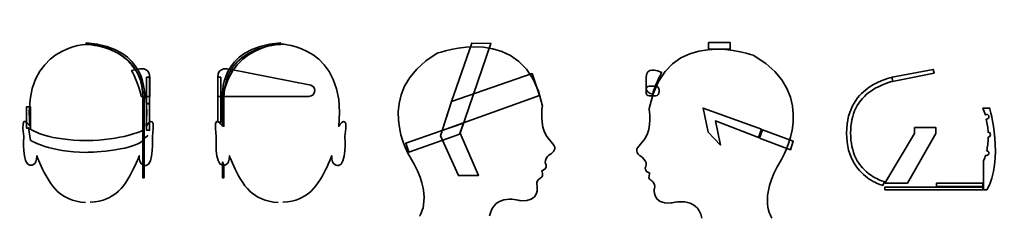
# Model space of a CAD drawing. Header units: inches. Extents: x -293 to 1075, y -537 to -260.
import ezdxf

# ---------------------------------------------------------------- set-up
doc = ezdxf.new("R2010")
doc.units = ezdxf.units.IN
doc.header["$MEASUREMENT"] = 0
doc.layers.add('Layer 1', color=7, linetype='Continuous')

# ---------------------------------------------------------------- blocks, each defined once
blk = doc.blocks.new('block 2')
at = {"layer": 'Layer 1', "color": 179, "lineweight": 35, "true_color": 0x231f20}
blk.add_lwpolyline([(-9.4, -462.9), (-9.4, -480), (-11.5, -480), (-11.5, -458), (-9.4, -462.9)], dxfattribs=at)
blk.add_open_spline([(-11.5, -368.3), (-11.5, -368.3), (-18.3, -298.1), (69.3, -292.5), (69.3, -292.5), (69.3, -294.8), (69.3, -294.8), (69.3, -294.8), (-9.4, -295.6), (-9.4, -368.3), (-9.4, -368.3), (-9.4, -406.4), (-9.4, -406.4), (-9.4, -406.4), (-9.4, -408.6), (-9.4, -408.6), (-9.4, -408.6), (-11.5, -406.2), (-11.5, -406.2), (-11.5, -406.2), (-11.5, -368.3), (-11.5, -368.3)], degree=3, knots=[0, 0, 0, 0, 1, 1, 1, 2, 2, 2, 3, 3, 3, 4, 4, 4, 5, 5, 5, 6, 6, 6, 7, 7, 7, 7], dxfattribs=at)
blk = doc.blocks.new('block 3')
at = {"layer": 'Layer 1', "color": 179, "lineweight": 35, "true_color": 0x231f20}
blk.add_lwpolyline([(-122.2, -409.1), (-122.2, -480), (-120.1, -480), (-120.1, -404.2), (-122.2, -409.1)], dxfattribs=at)
blk.add_open_spline([(-120.1, -368.3), (-120.1, -368.3), (-113.3, -298.1), (-200.9, -292.5), (-200.9, -292.5), (-200.9, -294.8), (-200.9, -294.8), (-200.9, -294.8), (-122.2, -295.6), (-122.2, -368.3), (-122.2, -368.3), (-122.2, -406.4), (-122.2, -406.4), (-122.2, -406.4), (-122.2, -408.6), (-122.2, -408.6), (-122.2, -408.6), (-120.1, -406.2), (-120.1, -406.2), (-120.1, -406.2), (-120.1, -368.3), (-120.1, -368.3)], degree=3, knots=[0, 0, 0, 0, 1, 1, 1, 2, 2, 2, 3, 3, 3, 4, 4, 4, 5, 5, 5, 6, 6, 6, 7, 7, 7, 7], dxfattribs=at)
blk = doc.blocks.new('block 4')
at = {"layer": 'Layer 1', "color": 179, "lineweight": 35, "true_color": 0x231f20}
for points in [[(69.3, -294.3), (69.3, -294.3), (-22.8, -295.8), (-11.4, -408.4), (-11.4, -408.4), (-25.7, -385.8), (-20.1, -422.7), (-20.1, -422.7), (-22.8, -462.1), (-11.4, -462.7), (-11.4, -462.7), (-1.3, -464.4), (-1.9, -449.4), (-1.9, -449.4), (13.8, -493.4), (33.8, -504.4), (33.8, -504.4), (48.1, -514.3), (65.7, -514.3)], [(69.8, -294.1), (69.8, -294.1), (161.9, -296), (150, -408.6), (150, -408.6), (164.4, -386), (158.6, -422.9), (158.6, -422.9), (161.1, -462.3), (149.8, -462.9), (149.8, -462.9), (139.6, -464.5), (140.3, -449.5), (140.3, -449.5), (124.4, -493.4), (104.3, -504.3), (104.3, -504.3), (90.1, -514.2), (72.4, -514.2)]]:
    blk.add_open_spline(points, degree=3, knots=[0, 0, 0, 0, 1, 1, 1, 2, 2, 2, 3, 3, 3, 4, 4, 4, 5, 5, 5, 6, 6, 6, 6], dxfattribs=at)
blk = doc.blocks.new('block 5')
at = {"layer": 'Layer 1', "color": 179, "lineweight": 35, "true_color": 0x231f20}
for points in [[(-198.2, -294.3), (-198.2, -294.3), (-290.3, -295.8), (-278.9, -408.4), (-278.9, -408.4), (-293.2, -385.8), (-287.6, -422.7), (-287.6, -422.7), (-290.3, -462.1), (-278.9, -462.7), (-278.9, -462.7), (-268.8, -464.4), (-269.4, -449.4), (-269.4, -449.4), (-253.7, -493.4), (-233.7, -504.4), (-233.7, -504.4), (-219.4, -514.3), (-201.8, -514.3)], [(-197.7, -294.1), (-197.7, -294.1), (-105.6, -296), (-117.5, -408.6), (-117.5, -408.6), (-103.1, -386), (-108.9, -422.9), (-108.9, -422.9), (-106.3, -462.3), (-117.7, -462.9), (-117.7, -462.9), (-127.9, -464.5), (-127.2, -449.5), (-127.2, -449.5), (-143.1, -493.4), (-163.2, -504.3), (-163.2, -504.3), (-177.4, -514.2), (-195.1, -514.2)]]:
    blk.add_open_spline(points, degree=3, knots=[0, 0, 0, 0, 1, 1, 1, 2, 2, 2, 3, 3, 3, 4, 4, 4, 5, 5, 5, 6, 6, 6, 6], dxfattribs=at)

msp = doc.modelspace()

# ---------------------------------------------------------------- linework, layer by layer
at = {"layer": 'Layer 1', "color": 179, "lineweight": 35, "true_color": 0x231f20}
for points in [[(318.9, -417.9), (318.9, -417.9), (344.2, -477), (316.4, -477), (291.5, -421.6), (306.8, -374.2), (334.8, -292.9), (361.6, -293.2), (318.9, -417.9)], [(694, -301.4), (664, -301.4), (664, -292), (694, -292), (694, -301.4)], [(-117, -340), (-117, -377.3), (-112.8, -377.3), (-112.8, -340), (-117, -340)], [(-13.7, -340), (-13.7, -402.7), (-17.8, -402.7), (-17.8, -340), (-13.7, -340)], [(293.9, -414.2), (429.1, -365.9), (419, -335.1), (306.8, -374.2), (293.9, -414.2)], [(919.4, -346.1), (977.3, -334.4), (976.1, -329.4), (918.8, -340.4), (919.4, -346.1)], [(-278.1, -411), (-283.8, -411), (-283.8, -381.5), (-278.1, -381.5), (-278.1, -411)], [(-117, -376.7), (-117, -414), (-112.8, -414), (-112.8, -376.7), (-117, -376.7)], [(663.4, -416.8), (680.4, -434.7), (673.5, -401.1), (733.1, -424.3), (737.2, -412.6), (737.2, -412.6), (656.2, -383.2), (663.4, -416.8)], [(323.2, -404.2), (318.4, -418.6), (318, -419.6), (309.1, -422.8), (247.5, -444.3), (243.1, -432), (291, -415.4), (323.2, -404.2)], [(940.1, -487.8), (979.8, -418.4), (979.8, -410.2), (950.1, -410.2), (950.1, -418.4), (909, -487.8), (940.1, -487.8)], [(734.5, -425.2), (738.7, -413.3), (781.6, -429.3), (777.6, -441.2), (734.5, -425.2)], [(1044.8, -487.4), (980.6, -487.4), (980.6, -492.1), (1044.8, -492.1), (1044.8, -487.4)], [(1044.8, -496.8), (909, -496.8), (909, -493.1), (1044.8, -493.1), (1044.8, -496.8)]]:
    msp.add_lwpolyline(points, dxfattribs=at)
for points, knots in [([(262.3, -533.2), (262.3, -533.2), (283.2, -506.1), (249.3, -451.5), (249.3, -451.5), (193.2, -361.7), (286.9, -307), (286.9, -307), (409.8, -260.2), (433, -380.5), (433, -380.5), (428.4, -407.6), (439.1, -422.7), (439.1, -422.7), (448.8, -434.9), (448.8, -434.9), (448.8, -434.9), (453.4, -439.9), (446, -446), (446, -446), (433, -453.1), (438.1, -462.4), (438.1, -462.4), (440.5, -467.9), (432.1, -470.3), (432.1, -470.3), (434.9, -477.2), (432.1, -479.1), (432.1, -479.1), (422.6, -484.3), (425.7, -491.7), (425.7, -491.7), (429.8, -514.3), (402.4, -512), (402.4, -512), (365.8, -500.5), (359.7, -533.2)], [0, 0, 0, 0, 1, 1, 1, 2, 2, 2, 3, 3, 3, 4, 4, 4, 5, 5, 5, 6, 6, 6, 7, 7, 7, 8, 8, 8, 9, 9, 9, 10, 10, 10, 11, 11, 11, 12, 12, 12, 12]), ([(752, -536.5), (752, -536.5), (731.1, -509.4), (765, -454.9), (765, -454.9), (821.1, -365.1), (727.4, -310.3), (727.4, -310.3), (604.5, -263.6), (581.3, -383.9), (581.3, -383.9), (585.9, -411), (575.3, -426.1), (575.3, -426.1), (565.5, -438.2), (565.5, -438.2), (565.5, -438.2), (560.9, -443.2), (568.3, -449.4), (568.3, -449.4), (581.3, -456.4), (576.2, -465.7), (576.2, -465.7), (573.9, -471.3), (582.2, -473.6), (582.2, -473.6), (579.4, -480.6), (582.2, -482.4), (582.2, -482.4), (591.7, -487.6), (588.6, -495), (588.6, -495), (584.5, -517.7), (611.9, -515.3), (611.9, -515.3), (648.5, -503.8), (654.6, -536.5)], [0, 0, 0, 0, 1, 1, 1, 2, 2, 2, 3, 3, 3, 4, 4, 4, 5, 5, 5, 6, 6, 6, 7, 7, 7, 8, 8, 8, 9, 9, 9, 10, 10, 10, 11, 11, 11, 12, 12, 12, 12]), ([(-124.6, -367), (-124.6, -367), (-112.5, -367), (-112.5, -367), (-112.5, -367), (-112.6, -340.3), (-112.6, -340.3), (-112.5, -324.5), (-128.9, -329), (-128.9, -329), (-128.9, -329), (-137.8, -330.8), (-137.8, -330.8), (-137.8, -330.8), (-127.4, -350.5), (-124.6, -367)], [0, 0, 0, 0, 1, 1, 1, 2, 2, 2, 3, 3, 3, 4, 4, 4, 5, 5, 5, 5]), ([(108.3, -367), (113, -367), (116.8, -363.4), (116.8, -358.9), (116.8, -355.4), (114.8, -352.5), (111.5, -351.4), (111.5, -351.4), (-1.8, -329), (-1.8, -329), (-1.8, -329), (-18.1, -324.5), (-18, -340.3), (-18, -340.3), (-18.1, -367), (-18.1, -367), (-18.1, -367), (108.3, -367), (108.3, -367)], [0, 0, 0, 0, 1, 1, 1, 2, 2, 2, 3, 3, 3, 4, 4, 4, 5, 5, 5, 6, 6, 6, 6]), ([(586.4, -363.9), (586.4, -363.9), (582.6, -362.7), (582.6, -362.7), (577.1, -361.1), (577.1, -354.8), (577.1, -354.8), (577.1, -354.8), (577.1, -341.6), (577.1, -341.6), (577.1, -324.8), (593.2, -331.5), (593.2, -331.5), (593.2, -331.5), (598.7, -333.6), (598.7, -333.6), (598.7, -333.6), (587.1, -356.1), (586.4, -363.9)], [0, 0, 0, 0, 1, 1, 1, 2, 2, 2, 3, 3, 3, 4, 4, 4, 5, 5, 5, 6, 6, 6, 6]), ([(919.4, -346.1), (919.2, -346.1), (904.6, -349.5), (890.1, -359), (871, -371.6), (861.3, -391.5), (861.3, -418), (861.3, -444.5), (871, -464.4), (890.1, -477), (897.4, -481.7), (902.7, -483.9), (908.2, -485.5), (908.2, -485.5), (905.9, -490.8), (905.9, -490.8), (900.1, -489.1), (894.7, -486.8), (887.2, -481.9), (872.8, -472.5), (855.6, -453.7), (855.6, -418), (855.6, -382.3), (872.8, -363.5), (887.2, -354.1), (902.8, -343.9), (918.1, -340.5), (918.8, -340.4)], [0, 0, 0, 0, 1, 1, 1, 2, 2, 2, 3, 3, 3, 4, 4, 4, 5, 5, 5, 6, 6, 6, 7, 7, 7, 8, 8, 8, 9, 9, 9, 9]), ([(595.4, -360.1), (595.4, -363.4), (593.2, -366.1), (590.4, -366.1), (590.4, -366.1), (581.4, -366.1), (581.4, -366.1), (578.7, -366.1), (577.1, -363.8), (577.1, -360.5), (577.1, -360.5), (577.1, -358.5), (577.1, -358.5), (577.1, -355.2), (578.7, -352.6), (581.4, -352.6), (581.4, -352.6), (590.4, -352.6), (590.4, -352.6), (593.2, -352.6), (595.4, -355.2), (595.4, -358.6), (595.4, -358.6), (595.4, -360.1), (595.4, -360.1)], [0, 0, 0, 0, 1, 1, 1, 2, 2, 2, 3, 3, 3, 4, 4, 4, 5, 5, 5, 6, 6, 6, 7, 7, 7, 8, 8, 8, 8]), ([(1050.4, -496.8), (1050.4, -496.8), (1045.8, -496.8), (1045.8, -496.8), (1045.8, -496.8), (1045.8, -456.7), (1045.8, -456.7), (1045.8, -456.7), (1047.2, -453.9), (1048.8, -448.8), (1049.2, -449), (1049.6, -449.1), (1050.1, -449.1), (1051.8, -449.1), (1053.3, -447.6), (1053.3, -445.8), (1053.3, -444.2), (1052, -442.8), (1050.4, -442.6), (1051.5, -437.5), (1052.4, -431.2), (1052.4, -423.8), (1054.2, -423.5), (1055.5, -422), (1055.5, -420.2), (1055.5, -418.4), (1054.1, -416.8), (1052.3, -416.7), (1052, -411.1), (1051.2, -405), (1049.7, -398.5), (1049.8, -398.5), (1049.9, -398.5), (1050.1, -398.5), (1051.8, -398.5), (1053.3, -397), (1053.3, -395.3), (1053.3, -393.5), (1051.8, -392), (1050.1, -392), (1049.4, -392), (1048.7, -392.3), (1048.2, -392.6), (1047.3, -389.5), (1046.3, -386.4), (1045.1, -383.1), (1045.1, -383.1), (1054.5, -383.1), (1054.5, -383.1), (1054.5, -383.1), (1074.8, -456.8), (1050.4, -496.8)], [0, 0, 0, 0, 1, 1, 1, 2, 2, 2, 3, 3, 3, 4, 4, 4, 5, 5, 5, 6, 6, 6, 7, 7, 7, 8, 8, 8, 9, 9, 9, 10, 10, 10, 11, 11, 11, 12, 12, 12, 13, 13, 13, 14, 14, 14, 15, 15, 15, 16, 16, 16, 17, 17, 17, 17]), ([(-122.2, -414.4), (-122.2, -414.4), (-151.2, -428.2), (-200.9, -428.2), (-250.5, -428.2), (-275.6, -415.7), (-280.9, -410.3), (-280.9, -410.3), (-278.1, -428.2), (-278.1, -428.2), (-278.1, -428.2), (-251, -444.8), (-200.9, -444.8), (-200.9, -444.8), (-137.2, -443.3), (-122.2, -428.2), (-107.1, -413.1), (-122.2, -428.2), (-122.2, -428.2), (-122.2, -428.2), (-122.2, -414.4), (-122.2, -414.4)], [0, 0, 0, 0, 1, 1, 1, 2, 2, 2, 3, 3, 3, 4, 4, 4, 5, 5, 5, 6, 6, 6, 7, 7, 7, 7])]:
    msp.add_open_spline(points, degree=3, knots=knots, dxfattribs=at)

# ---------------------------------------------------------------- block references
at = {"layer": 'Layer 1'}
for name in ['block 5', 'block 3', 'block 4', 'block 2']:
    msp.add_blockref(name, (0, 0), dxfattribs=at)

doc.saveas('drawing.dxf')
